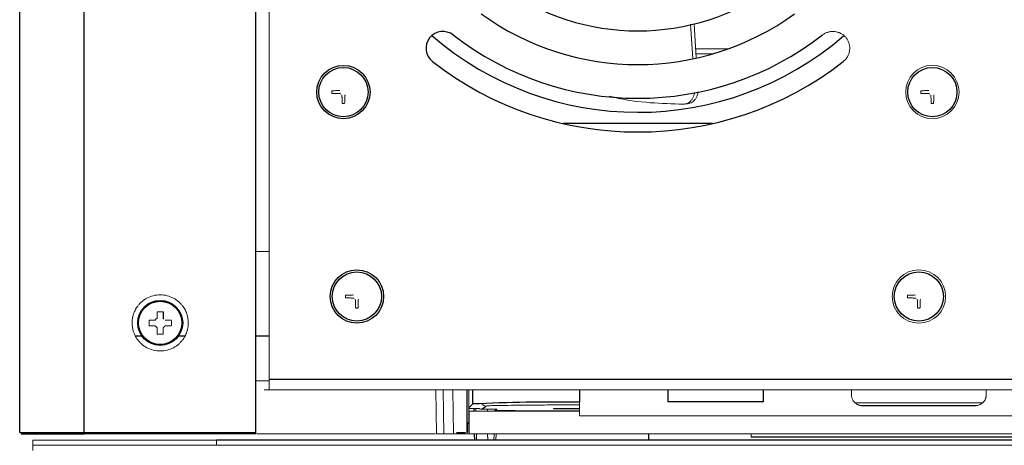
# Paper-space layout '_Back' of a CAD drawing. Header units: millimetres. Extents: x -468 to -148, y 37 to 1369.
# Tile 3 of 11: x -468 to -293, y 950 to 1026. Entities that reach past the tile are written whole.
import ezdxf

# ---------------------------------------------------------------- set-up
doc = ezdxf.new("R2010")
doc.units = ezdxf.units.MM

psp = doc.layouts.new('_Back')

# ---------------------------------------------------------------- linework, layer by layer
at = {"color": 7, "linetype": 'Continuous', "lineweight": 25}
for p, q in [((-468.3, 952.69), (-468.3, 1369.19)), ((-456.8, 952.69), (-456.8, 1369.19)), ((-426.3, 952.69), (-426.3, 1369.19)), ((-345.02, 1007.69), (-371.58, 1007.69)), ((-442.78, 974.17), (-442.78, 972.88)), ((-447.65, 969.89), (-446.57, 969.89)), ((-440.03, 969.89), (-438.95, 969.89)), ((-426.3, 969.89), (-423.9, 969.89)), ((-192.7, 962.09), (-423.9, 962.09)), ((-388.71, 960.29), (-388.71, 952.6)), ((-388.4, 957.04), (-387.7, 957.74)), ((-387.49, 956.94), (-387.48, 956.44)), ((-386.14, 956.83), (-385.3, 957.38)), ((-383.74, 956.58), (-383.38, 956.83)), ((-368.7, 958.07), (-368.7, 958.07)), ((-335.95, 958.12), (-352.95, 958.12)), ((-468.3, 952.69), (-426.3, 952.69)), ((-426.3, 952.44), (-456.79, 952.44)), ((-387.41, 952.44), (-387.39, 951.29)), ((-356.41, 952.44), (-356.41, 951.29)), ((-278.3, 951.81), (-338.13, 951.81)), ((-183.3, 951.29), (-433.3, 951.29))]:
    psp.add_line(p, q, dxfattribs=at)
at = {"color": 144, "linetype": 'Continuous', "lineweight": 18}
for p, q in [((-423.9, 960.29), (-423.9, 1342.37)), ((-348.53, 1019.29), (-348.92, 1025.36)), ((-347.92, 1019.38), (-348.28, 1025.47)), ((-342.23, 1020.99), (-348.02, 1020.99)), ((-345, 1020.09), (-347.96, 1020.09)), ((-349.9, 1011.17), (-349.66, 1011.17)), ((-445.28, 972.7), (-444.17, 972.7)), ((-442.43, 972.7), (-441.32, 972.7)), ((-444.17, 971.67), (-445.28, 971.67)), ((-441.32, 971.67), (-442.43, 971.67)), ((-424.78, 960.29), (-191.82, 960.29)), ((-394.12, 952.44), (-394.25, 960.29)), ((-392.94, 960.29), (-392.8, 952.44)), ((-391.12, 952.44), (-391.25, 960.29)), ((-388.4, 954.39), (-388.4, 960.29)), ((-368.7, 960.29), (-368.7, 955.62)), ((-352.95, 958.12), (-352.95, 960.29)), ((-352.9, 958.12), (-352.9, 960.29)), ((-336, 960.29), (-336, 958.12)), ((-335.95, 960.29), (-335.95, 958.12)), ((-320.3, 959.44), (-320.3, 960.29)), ((-296.3, 960.29), (-296.3, 959.44)), ((-388.3, 956.94), (-388.4, 957.04)), ((-386.5, 956.94), (-388.3, 956.94)), ((-387.11, 956.44), (-387.12, 956.94)), ((-383.38, 956.83), (-386.14, 956.83)), ((-385.06, 956.83), (-385.06, 956.44)), ((-383.38, 956.83), (-383.4, 956.44)), ((-368.7, 956.92), (-373.3, 956.92)), ((-373.3, 956.92), (-373.3, 956.89)), ((-373.3, 956.89), (-368.7, 956.89)), ((-319.63, 957.96), (-296.97, 957.96)), ((-318.49, 957.47), (-298.11, 957.47)), ((-298.3, 957.44), (-318.3, 957.44)), ((-388.3, 952.44), (-388.3, 956.44)), ((-388.3, 956.44), (-368.7, 956.44)), ((-383.74, 956.44), (-383.74, 956.58)), ((-368.7, 955.62), (-247.9, 955.62)), ((-388.5, 954.43), (-388.53, 953.94)), ((-388.53, 953.94), (-388.53, 952.69)), ((-388.4, 954.39), (-388.5, 954.43)), ((-222.48, 952.44), (-394.12, 952.44)), ((-387.02, 951.29), (-387.04, 952.44)), ((-385.03, 952.44), (-385.02, 951.29)), ((-383.92, 951.29), (-383.88, 952.44)), ((-383.54, 952.44), (-383.58, 951.29)), ((-338.13, 951.81), (-338.15, 952.44)), ((-278.3, 951.83), (-338.13, 951.83)), ((-338.13, 951.83), (-338.13, 951.81)), ((-465.95, 949.49), (-465.95, 951.29)), ((-443.3, 951.29), (-460.95, 951.29)), ((-155.65, 950.39), (-460.95, 950.39)), ((-433.3, 951.29), (-433.3, 950.39))]:
    psp.add_line(p, q, dxfattribs=at)
at = {"color": 8, "linetype": 'Continuous', "lineweight": 25}
for p, q in [((-387.7, 960.29), (-387.7, 957.74)), ((-368.7, 960.29), (-368.7, 958.07)), ((-390.6, 952.69), (-389, 952.69))]:
    psp.add_line(p, q, dxfattribs=at)
at = {"color": 7, "linetype": 'Continuous', "lineweight": 25}
for centre, radius in [((-410.7, 1013.29), 4.75), ((-410.7, 1013.29), 4.38), ((-305.9, 1013.29), 4.38), ((-408.3, 976.89), 4.75), ((-408.3, 976.89), 4.38), ((-308.3, 976.89), 4.38), ((-443.3, 972.19), 4), ((-443.3, 972.19), 3.85)]:
    psp.add_circle(centre, radius, dxfattribs=at)
at = {"color": 144, "linetype": 'Continuous', "lineweight": 18}
for centre in [(-305.9, 1013.29), (-308.3, 976.89)]:
    psp.add_circle(centre, 4.75, dxfattribs=at)
at = {"color": 7, "linetype": 'Continuous', "lineweight": 25}
for centre, radius, start, end in [((-358.3, 1065.69), 41.5, 234.0504, 305.9496), ((-358.3, 1065.69), 47.5, 234.0504, 305.9496), ((-392.99, 1021.09), 3, 52.1169, 232.1169), ((-358.3, 1065.69), 56, 229.1035, 310.8162), ((-358.3, 1065.69), 53.5, 232.1169, 307.8831), ((-358.3, 1065.69), 59.5, 232.1169, 307.8831), ((-372.9, 648.83), 309.27, 89.2225, 92.7429)]:
    psp.add_arc(centre, radius, start, end, dxfattribs=at)
at = {"color": 144, "linetype": 'Continuous', "lineweight": 18}
psp.add_arc((-385.3, 958.38), 1, 221.4823, 269.9855, dxfattribs=at)
for points, knots in [([(-321.76, 1018.72), (-321.72, 1018.76), (-321.64, 1018.83), (-321.52, 1018.94), (-321.41, 1019.05), (-321.3, 1019.17), (-321.2, 1019.3), (-321.11, 1019.43), (-320.94, 1019.7), (-320.75, 1020.12), (-320.61, 1020.72), (-320.59, 1021.33), (-320.7, 1021.92), (-320.92, 1022.47), (-321.22, 1022.95), (-321.61, 1023.36), (-322.09, 1023.7), (-322.63, 1023.95), (-323.23, 1024.09), (-323.85, 1024.11), (-324.34, 1024.01), (-324.72, 1023.88), (-324.97, 1023.77), (-325.22, 1023.63), (-325.37, 1023.52), (-325.45, 1023.46)], [0, 0, 0, 0, 0.0172805, 0.0344378, 0.0515217, 0.0685826, 0.0856711, 0.1028375, 0.1201314, 0.1850816, 0.2500887, 0.315039, 0.3800461, 0.4400021, 0.5000143, 0.5599703, 0.6199826, 0.6849328, 0.7499399, 0.8148901, 0.8798973, 0.9100477, 0.9399348, 0.9698288, 1, 1, 1, 1]), ([(-412.74, 1013.05), (-412.74, 1013.09), (-412.75, 1013.17), (-412.75, 1013.29), (-412.75, 1013.4), (-412.74, 1013.48), (-412.74, 1013.52)], [0, 0, 0, 0, 0.250359, 0.5, 0.749641, 1, 1, 1, 1]), ([(-412.74, 1013.52), (-412.66, 1013.52), (-412.51, 1013.53), (-412.26, 1013.54), (-411.98, 1013.55), (-411.67, 1013.55), (-411.45, 1013.55), (-411.33, 1013.56)], [0, 0, 0, 0, 0.162003, 0.342984, 0.542965, 0.761966, 1, 1, 1, 1]), ([(-411.33, 1013.02), (-411.42, 1013.02), (-411.58, 1013.02), (-411.81, 1013.02), (-412.02, 1013.03), (-412.22, 1013.03), (-412.41, 1013.04), (-412.58, 1013.04), (-412.69, 1013.05), (-412.74, 1013.05)], [0, 0, 0, 0, 0.1719705, 0.3342265, 0.4867731, 0.6296162, 0.7627626, 0.8862206, 1, 1, 1, 1]), ([(-411.23, 1012.92), (-411.23, 1012.93), (-411.23, 1012.94), (-411.24, 1012.97), (-411.26, 1012.99), (-411.29, 1013.01), (-411.32, 1013.02), (-411.33, 1013.02)], [0, 0, 0, 0, 0.168911, 0.331647, 0.500562, 0.750796, 1, 1, 1, 1]), ([(-410.92, 1011.25), (-410.92, 1011.31), (-410.93, 1011.45), (-410.94, 1011.71), (-410.94, 1011.96), (-410.94, 1012.21), (-410.95, 1012.37), (-410.95, 1012.5), (-410.95, 1012.58), (-410.95, 1012.63), (-410.95, 1012.66), (-410.96, 1012.68), (-410.96, 1012.7), (-410.98, 1012.71), (-410.99, 1012.73), (-411.01, 1012.74), (-411.03, 1012.74), (-411.04, 1012.74), (-411.05, 1012.74)], [0, 0, 0, 0, 0.122606, 0.289372, 0.500316, 0.618594, 0.750566, 0.81157, 0.875741, 0.897882, 0.907028, 0.922534, 0.938115, 0.95135, 0.961655, 0.969196, 0.985196, 1, 1, 1, 1]), ([(-410.35, 1012.74), (-410.36, 1012.74), (-410.37, 1012.74), (-410.4, 1012.73), (-410.42, 1012.72), (-410.43, 1012.7), (-410.45, 1012.68), (-410.45, 1012.66), (-410.45, 1012.63), (-410.45, 1012.58), (-410.45, 1012.5), (-410.45, 1012.37), (-410.46, 1012.2), (-410.46, 1011.99), (-410.46, 1011.79), (-410.47, 1011.59), (-410.47, 1011.41), (-410.48, 1011.3), (-410.48, 1011.25)], [0, 0, 0, 0, 0.015731, 0.031683, 0.04478, 0.063341, 0.077298, 0.093612, 0.102417, 0.125409, 0.186954, 0.250475, 0.382287, 0.500497, 0.658935, 0.777132, 0.892734, 1, 1, 1, 1]), ([(-350.23, 1011.13), (-350.09, 1011.14), (-349.8, 1011.16), (-349.39, 1011.33), (-349.01, 1011.59), (-348.69, 1011.94), (-348.44, 1012.36), (-348.28, 1012.79), (-348.23, 1013.08), (-348.22, 1013.2)], [0, 0, 0, 0, 0.148035, 0.298416, 0.44871, 0.59643, 0.744412, 0.894636, 1, 1, 1, 1]), ([(-349.66, 1011.17), (-349.38, 1011.21), (-348.95, 1011.27), (-348.46, 1011.61), (-348.13, 1011.95), (-347.87, 1012.38), (-347.68, 1012.86), (-347.63, 1013.2), (-347.61, 1013.36)], [0, 0, 0, 0, 0.2782572, 0.4219849, 0.5642936, 0.7155703, 0.8675623, 1, 1, 1, 1]), ([(-307.94, 1013.05), (-307.94, 1013.09), (-307.95, 1013.17), (-307.95, 1013.29), (-307.95, 1013.4), (-307.94, 1013.48), (-307.94, 1013.52)], [0, 0, 0, 0, 0.250359, 0.5, 0.749641, 1, 1, 1, 1]), ([(-307.94, 1013.52), (-307.86, 1013.52), (-307.71, 1013.53), (-307.46, 1013.54), (-307.18, 1013.55), (-306.87, 1013.55), (-306.65, 1013.55), (-306.53, 1013.56)], [0, 0, 0, 0, 0.162003, 0.342984, 0.542965, 0.761966, 1, 1, 1, 1]), ([(-306.53, 1013.02), (-306.62, 1013.02), (-306.78, 1013.02), (-307.01, 1013.02), (-307.22, 1013.03), (-307.42, 1013.03), (-307.61, 1013.04), (-307.78, 1013.04), (-307.89, 1013.05), (-307.94, 1013.05)], [0, 0, 0, 0, 0.171971, 0.334226, 0.486773, 0.629616, 0.762763, 0.886221, 1, 1, 1, 1]), ([(-306.43, 1012.92), (-306.43, 1012.93), (-306.43, 1012.94), (-306.44, 1012.97), (-306.46, 1012.99), (-306.49, 1013.01), (-306.52, 1013.02), (-306.53, 1013.02)], [0, 0, 0, 0, 0.168911, 0.331647, 0.500562, 0.750796, 1, 1, 1, 1]), ([(-306.12, 1011.25), (-306.12, 1011.31), (-306.13, 1011.45), (-306.14, 1011.71), (-306.14, 1011.96), (-306.14, 1012.21), (-306.15, 1012.37), (-306.15, 1012.5), (-306.15, 1012.58), (-306.15, 1012.63), (-306.15, 1012.66), (-306.16, 1012.68), (-306.16, 1012.7), (-306.18, 1012.71), (-306.19, 1012.73), (-306.21, 1012.74), (-306.23, 1012.74), (-306.24, 1012.74), (-306.25, 1012.74)], [0, 0, 0, 0, 0.122606, 0.289372, 0.500316, 0.618594, 0.750566, 0.81157, 0.875741, 0.897882, 0.907028, 0.922534, 0.938115, 0.95135, 0.961655, 0.969196, 0.985196, 1, 1, 1, 1]), ([(-305.55, 1012.74), (-305.56, 1012.74), (-305.57, 1012.74), (-305.6, 1012.73), (-305.62, 1012.72), (-305.63, 1012.7), (-305.65, 1012.68), (-305.65, 1012.66), (-305.65, 1012.63), (-305.65, 1012.58), (-305.65, 1012.5), (-305.65, 1012.37), (-305.66, 1012.2), (-305.66, 1011.99), (-305.66, 1011.79), (-305.67, 1011.59), (-305.67, 1011.41), (-305.68, 1011.3), (-305.68, 1011.25)], [0, 0, 0, 0, 0.015731, 0.031683, 0.04478, 0.063341, 0.077298, 0.093612, 0.102417, 0.125409, 0.186954, 0.250475, 0.382287, 0.500497, 0.658935, 0.777132, 0.892734, 1, 1, 1, 1]), ([(-410.48, 1011.25), (-410.52, 1011.24), (-410.59, 1011.24), (-410.7, 1011.24), (-410.81, 1011.24), (-410.88, 1011.24), (-410.92, 1011.25)], [0, 0, 0, 0, 0.2504483, 0.5, 0.7495517, 1, 1, 1, 1]), ([(-363.37, 1012.58), (-363.09, 1012.51), (-360.68, 1011.86), (-356.22, 1011.32), (-352.18, 1011.19), (-350.23, 1011.13)], [0, 0, 0, 0, 0.063962, 0.548693, 1, 1, 1, 1]), ([(-305.68, 1011.25), (-305.72, 1011.24), (-305.79, 1011.24), (-305.9, 1011.24), (-306.01, 1011.24), (-306.08, 1011.24), (-306.12, 1011.25)], [0, 0, 0, 0, 0.250448, 0.5, 0.749552, 1, 1, 1, 1]), ([(-423.9, 984.89), (-423.92, 984.89), (-424.02, 984.89), (-424.25, 984.89), (-424.69, 984.89), (-425.3, 984.89), (-425.9, 984.89), (-426.2, 984.89), (-426.3, 984.89)], [0, 0, 0, 0, 0.03341, 0.180938, 0.32867, 0.600003, 0.871337, 1, 1, 1, 1]), ([(-448.3, 972.19), (-448.3, 972.25), (-448.3, 972.39), (-448.28, 972.59), (-448.26, 972.79), (-448.24, 972.99), (-448.2, 973.19), (-448.15, 973.39), (-448.04, 973.81), (-447.8, 974.43), (-447.39, 975.1), (-446.97, 975.59), (-446.45, 976.1), (-445.65, 976.65), (-444.53, 977.08), (-443.3, 977.24), (-442.07, 977.08), (-440.95, 976.65), (-440.15, 976.1), (-439.63, 975.59), (-439.21, 975.1), (-438.8, 974.44), (-438.54, 973.76), (-438.41, 973.24), (-438.35, 972.89), (-438.31, 972.54), (-438.3, 972.3), (-438.3, 972.19)], [0, 0, 0, 0, 0.012962, 0.025873, 0.038754, 0.051626, 0.064511, 0.07743, 0.090404, 0.147616, 0.204877, 0.238274, 0.271709, 0.344118, 0.420875, 0.500006, 0.579138, 0.655894, 0.728304, 0.761705, 0.795135, 0.852358, 0.909608, 0.932256, 0.954794, 0.977337, 1, 1, 1, 1]), ([(-410.34, 976.65), (-410.34, 976.69), (-410.35, 976.77), (-410.35, 976.89), (-410.35, 977), (-410.34, 977.08), (-410.34, 977.12)], [0, 0, 0, 0, 0.250359, 0.5, 0.749641, 1, 1, 1, 1]), ([(-410.34, 977.12), (-410.26, 977.12), (-410.11, 977.13), (-409.86, 977.14), (-409.58, 977.15), (-409.27, 977.15), (-409.05, 977.15), (-408.93, 977.16)], [0, 0, 0, 0, 0.162003, 0.342984, 0.542965, 0.761966, 1, 1, 1, 1]), ([(-408.93, 976.62), (-409.02, 976.62), (-409.18, 976.62), (-409.41, 976.62), (-409.62, 976.63), (-409.82, 976.63), (-410.01, 976.64), (-410.18, 976.64), (-410.29, 976.65), (-410.34, 976.65)], [0, 0, 0, 0, 0.171971, 0.334226, 0.486773, 0.629616, 0.762763, 0.886221, 1, 1, 1, 1]), ([(-408.83, 976.52), (-408.83, 976.53), (-408.83, 976.54), (-408.84, 976.57), (-408.86, 976.59), (-408.89, 976.61), (-408.92, 976.62), (-408.93, 976.62)], [0, 0, 0, 0, 0.168911, 0.331647, 0.500562, 0.750796, 1, 1, 1, 1]), ([(-408.52, 974.85), (-408.52, 974.91), (-408.53, 975.05), (-408.54, 975.31), (-408.54, 975.56), (-408.54, 975.81), (-408.55, 975.97), (-408.55, 976.1), (-408.55, 976.18), (-408.55, 976.23), (-408.55, 976.26), (-408.56, 976.28), (-408.56, 976.3), (-408.58, 976.31), (-408.59, 976.33), (-408.61, 976.34), (-408.63, 976.34), (-408.64, 976.34), (-408.65, 976.34)], [0, 0, 0, 0, 0.122606, 0.289372, 0.500316, 0.618594, 0.750566, 0.81157, 0.875741, 0.897882, 0.907028, 0.922534, 0.938115, 0.95135, 0.961655, 0.969196, 0.985196, 1, 1, 1, 1]), ([(-407.95, 976.34), (-407.96, 976.34), (-407.97, 976.34), (-408, 976.33), (-408.02, 976.32), (-408.03, 976.3), (-408.05, 976.28), (-408.05, 976.26), (-408.05, 976.23), (-408.05, 976.18), (-408.05, 976.1), (-408.05, 975.97), (-408.06, 975.8), (-408.06, 975.59), (-408.06, 975.39), (-408.07, 975.19), (-408.07, 975.01), (-408.08, 974.9), (-408.08, 974.85)], [0, 0, 0, 0, 0.015731, 0.031683, 0.04478, 0.063341, 0.077298, 0.093612, 0.102417, 0.125409, 0.186954, 0.250475, 0.382287, 0.500497, 0.658935, 0.777132, 0.892734, 1, 1, 1, 1]), ([(-310.34, 976.65), (-310.34, 976.69), (-310.35, 976.77), (-310.35, 976.89), (-310.35, 977), (-310.34, 977.08), (-310.34, 977.12)], [0, 0, 0, 0, 0.250359, 0.5, 0.749641, 1, 1, 1, 1]), ([(-310.34, 977.12), (-310.26, 977.12), (-310.11, 977.13), (-309.86, 977.14), (-309.58, 977.15), (-309.27, 977.15), (-309.05, 977.15), (-308.93, 977.16)], [0, 0, 0, 0, 0.162003, 0.342984, 0.542965, 0.761966, 1, 1, 1, 1]), ([(-308.93, 976.62), (-309.02, 976.62), (-309.18, 976.62), (-309.41, 976.62), (-309.62, 976.63), (-309.82, 976.63), (-310.01, 976.64), (-310.18, 976.64), (-310.29, 976.65), (-310.34, 976.65)], [0, 0, 0, 0, 0.171971, 0.334226, 0.486773, 0.629616, 0.762763, 0.886221, 1, 1, 1, 1]), ([(-308.83, 976.52), (-308.83, 976.53), (-308.83, 976.54), (-308.84, 976.57), (-308.86, 976.59), (-308.89, 976.61), (-308.92, 976.62), (-308.93, 976.62)], [0, 0, 0, 0, 0.168911, 0.331647, 0.500562, 0.750796, 1, 1, 1, 1]), ([(-308.52, 974.85), (-308.52, 974.91), (-308.53, 975.05), (-308.54, 975.31), (-308.54, 975.56), (-308.54, 975.81), (-308.55, 975.97), (-308.55, 976.1), (-308.55, 976.18), (-308.55, 976.23), (-308.55, 976.26), (-308.56, 976.28), (-308.56, 976.3), (-308.58, 976.31), (-308.59, 976.33), (-308.61, 976.34), (-308.63, 976.34), (-308.64, 976.34), (-308.65, 976.34)], [0, 0, 0, 0, 0.122606, 0.289372, 0.500316, 0.618594, 0.750566, 0.81157, 0.875741, 0.897882, 0.907028, 0.922534, 0.938115, 0.95135, 0.961655, 0.969196, 0.985196, 1, 1, 1, 1]), ([(-307.95, 976.34), (-307.96, 976.34), (-307.97, 976.34), (-308, 976.33), (-308.02, 976.32), (-308.03, 976.3), (-308.05, 976.28), (-308.05, 976.26), (-308.05, 976.23), (-308.05, 976.18), (-308.05, 976.1), (-308.05, 975.97), (-308.06, 975.8), (-308.06, 975.59), (-308.06, 975.39), (-308.07, 975.19), (-308.07, 975.01), (-308.08, 974.9), (-308.08, 974.85)], [0, 0, 0, 0, 0.0157314, 0.0316829, 0.0447801, 0.0633411, 0.0772984, 0.0936122, 0.102417, 0.1254086, 0.186954, 0.2504753, 0.3822869, 0.5004968, 0.6589345, 0.7771315, 0.8927341, 1, 1, 1, 1]), ([(-443.81, 974.17), (-443.73, 974.17), (-443.56, 974.18), (-443.3, 974.18), (-443.04, 974.18), (-442.87, 974.17), (-442.78, 974.17)], [0, 0, 0, 0, 0.250074, 0.5, 0.749926, 1, 1, 1, 1]), ([(-443.81, 973.05), (-443.81, 973.13), (-443.81, 973.29), (-443.81, 973.51), (-443.81, 973.74), (-443.81, 973.96), (-443.81, 974.1), (-443.81, 974.17)], [0, 0, 0, 0, 0.205127, 0.407689, 0.607687, 0.805124, 1, 1, 1, 1]), ([(-408.08, 974.85), (-408.12, 974.84), (-408.19, 974.84), (-408.3, 974.84), (-408.41, 974.84), (-408.48, 974.84), (-408.52, 974.85)], [0, 0, 0, 0, 0.250448, 0.5, 0.749552, 1, 1, 1, 1]), ([(-308.08, 974.85), (-308.12, 974.84), (-308.19, 974.84), (-308.3, 974.84), (-308.41, 974.84), (-308.48, 974.84), (-308.52, 974.85)], [0, 0, 0, 0, 0.250448, 0.5, 0.749552, 1, 1, 1, 1]), ([(-445.28, 971.67), (-445.29, 971.76), (-445.29, 971.93), (-445.29, 972.19), (-445.29, 972.44), (-445.29, 972.62), (-445.28, 972.7)], [0, 0, 0, 0, 0.250005, 0.5, 0.749995, 1, 1, 1, 1]), ([(-444.17, 972.7), (-444.15, 972.73), (-444.11, 972.79), (-444.05, 972.87), (-443.98, 972.94), (-443.9, 973), (-443.84, 973.04), (-443.81, 973.05)], [0, 0, 0, 0, 0.202494, 0.401733, 0.599714, 0.798468, 1, 1, 1, 1]), ([(-441.32, 972.7), (-441.31, 972.62), (-441.31, 972.44), (-441.31, 972.19), (-441.31, 971.93), (-441.31, 971.76), (-441.32, 971.67)], [0, 0, 0, 0, 0.250005, 0.5, 0.749995, 1, 1, 1, 1]), ([(-438.3, 972.19), (-438.3, 972.12), (-438.3, 971.98), (-438.31, 971.78), (-438.34, 971.58), (-438.36, 971.38), (-438.4, 971.18), (-438.45, 970.98), (-438.56, 970.56), (-438.8, 969.94), (-439.21, 969.28), (-439.63, 968.78), (-440.15, 968.27), (-440.95, 967.72), (-442.07, 967.29), (-443.3, 967.13), (-444.53, 967.29), (-445.65, 967.72), (-446.45, 968.27), (-446.97, 968.78), (-447.39, 969.28), (-447.8, 969.94), (-448.06, 970.61), (-448.19, 971.13), (-448.25, 971.48), (-448.29, 971.83), (-448.3, 972.07), (-448.3, 972.19)], [0, 0, 0, 0, 0.012962, 0.025873, 0.038754, 0.051626, 0.064511, 0.07743, 0.090404, 0.147616, 0.204877, 0.238274, 0.271709, 0.344118, 0.420875, 0.500006, 0.579138, 0.655894, 0.728304, 0.761705, 0.795135, 0.852358, 0.909608, 0.932256, 0.954794, 0.977337, 1, 1, 1, 1]), ([(-443.81, 971.32), (-443.84, 971.34), (-443.9, 971.37), (-443.98, 971.44), (-444.05, 971.51), (-444.11, 971.59), (-444.15, 971.64), (-444.17, 971.67)], [0, 0, 0, 0, 0.201532, 0.400286, 0.598267, 0.797506, 1, 1, 1, 1]), ([(-443.81, 970.2), (-443.81, 970.27), (-443.81, 970.42), (-443.81, 970.63), (-443.81, 970.86), (-443.81, 971.09), (-443.81, 971.24), (-443.81, 971.32)], [0, 0, 0, 0, 0.194876, 0.392313, 0.592311, 0.794873, 1, 1, 1, 1]), ([(-442.43, 971.67), (-442.45, 971.64), (-442.49, 971.59), (-442.55, 971.51), (-442.62, 971.44), (-442.7, 971.37), (-442.76, 971.34), (-442.78, 971.32)], [0, 0, 0, 0, 0.202494, 0.401733, 0.599714, 0.798468, 1, 1, 1, 1]), ([(-442.78, 971.32), (-442.78, 971.24), (-442.78, 971.09), (-442.78, 970.86), (-442.78, 970.63), (-442.78, 970.42), (-442.78, 970.27), (-442.78, 970.2)], [0, 0, 0, 0, 0.205127, 0.4076889, 0.6076874, 0.805124, 1, 1, 1, 1]), ([(-442.78, 970.2), (-442.87, 970.2), (-443.04, 970.19), (-443.3, 970.19), (-443.56, 970.19), (-443.73, 970.2), (-443.81, 970.2)], [0, 0, 0, 0, 0.250074, 0.5, 0.749926, 1, 1, 1, 1]), ([(-426.3, 961.89), (-426.21, 961.89), (-425.91, 961.89), (-425.3, 961.89), (-424.66, 961.89), (-424.19, 961.89), (-424, 961.89), (-423.9, 961.89)], [0, 0, 0, 0, 0.1132128, 0.4036637, 0.6941145, 0.8519536, 1, 1, 1, 1]), ([(-318.3, 957.44), (-318.34, 957.44), (-318.43, 957.44), (-318.55, 957.45), (-318.67, 957.47), (-318.8, 957.5), (-318.92, 957.53), (-319.12, 957.61), (-319.41, 957.75), (-319.72, 958.01), (-319.98, 958.33), (-320.15, 958.65), (-320.24, 958.94), (-320.29, 959.18), (-320.3, 959.35), (-320.3, 959.44)], [0, 0, 0, 0, 0.0402761, 0.0802426, 0.1200582, 0.159883, 0.1998773, 0.2401994, 0.3700431, 0.5000574, 0.6299012, 0.7599156, 0.8401208, 0.919721, 1, 1, 1, 1]), ([(-296.3, 959.44), (-296.3, 959.39), (-296.3, 959.31), (-296.31, 959.18), (-296.33, 959.06), (-296.36, 958.94), (-296.4, 958.82), (-296.47, 958.61), (-296.62, 958.33), (-296.88, 958.01), (-297.19, 957.75), (-297.51, 957.59), (-297.8, 957.49), (-298.05, 957.45), (-298.22, 957.44), (-298.3, 957.44)], [0, 0, 0, 0, 0.0402761, 0.0802426, 0.1200582, 0.159883, 0.1998773, 0.2401994, 0.3700431, 0.5000574, 0.6299012, 0.7599156, 0.8401208, 0.919721, 1, 1, 1, 1]), ([(-386.58, 956.94), (-386.55, 956.93), (-386.43, 956.84), (-386.27, 956.83), (-386.14, 956.83)], [0, 0, 0, 0, 0.186399, 1, 1, 1, 1]), ([(-385.3, 957.38), (-385.23, 957.4), (-385.08, 957.42), (-384.1, 957.46), (-382.51, 957.49), (-380.3, 957.52), (-377.6, 957.55), (-374.58, 957.57), (-371.57, 957.58), (-369.59, 957.58), (-368.7, 957.58)], [0, 0, 0, 0, 0.118532, 0.243999, 0.374555, 0.507813, 0.641069, 0.77162, 0.89708, 1, 1, 1, 1]), ([(-368.7, 956.51), (-369.11, 956.51), (-374.18, 956.53), (-379.04, 956.55), (-383.51, 956.58)], [0, 0, 0, 0, 0.080158, 1, 1, 1, 1]), ([(-394.29, 952.44), (-399.19, 952.44), (-409.89, 952.44), (-420.41, 952.44), (-426.12, 952.44)], [0, 0, 0, 0, 0.457013, 1, 1, 1, 1]), ([(-460.95, 951.29), (-461.03, 951.29), (-461.19, 951.29), (-461.42, 951.29), (-461.66, 951.29), (-461.89, 951.29), (-462.12, 951.29), (-462.34, 951.29), (-462.57, 951.29), (-462.87, 951.29), (-463.25, 951.29), (-463.69, 951.29), (-464.11, 951.29), (-464.62, 951.29), (-465.05, 951.29), (-465.4, 951.29), (-465.6, 951.29), (-465.76, 951.29), (-465.87, 951.29), (-465.94, 951.29), (-465.95, 951.29), (-465.95, 951.29)], [0, 0, 0, 0, 0.03024, 0.060281, 0.090188, 0.120031, 0.149875, 0.179789, 0.20984, 0.240094, 0.304385, 0.368744, 0.434403, 0.50013, 0.631342, 0.695633, 0.759991, 0.821708, 0.883493, 0.94173, 1, 1, 1, 1]), ([(-460.95, 950.39), (-461.03, 950.39), (-461.19, 950.39), (-461.42, 950.39), (-461.66, 950.39), (-461.89, 950.39), (-462.12, 950.39), (-462.34, 950.39), (-462.57, 950.39), (-462.87, 950.39), (-463.25, 950.39), (-463.69, 950.39), (-464.11, 950.39), (-464.62, 950.39), (-465.05, 950.39), (-465.4, 950.39), (-465.6, 950.39), (-465.76, 950.39), (-465.87, 950.39), (-465.94, 950.39), (-465.95, 950.39), (-465.95, 950.39)], [0, 0, 0, 0, 0.03024, 0.060281, 0.090188, 0.120031, 0.149875, 0.179789, 0.20984, 0.240094, 0.304385, 0.368744, 0.434403, 0.50013, 0.631342, 0.695633, 0.759991, 0.821708, 0.883493, 0.94173, 1, 1, 1, 1]), ([(-438.3, 951.29), (-438.3, 951.29), (-438.3, 951.29), (-438.32, 951.29), (-438.35, 951.29), (-438.39, 951.29), (-438.44, 951.29), (-438.5, 951.29), (-438.57, 951.29), (-438.68, 951.29), (-438.85, 951.29), (-439.11, 951.29), (-439.41, 951.29), (-439.87, 951.29), (-440.41, 951.29), (-441, 951.29), (-441.45, 951.29), (-441.92, 951.29), (-442.38, 951.29), (-442.84, 951.29), (-443.15, 951.29), (-443.3, 951.29)], [0, 0, 0, 0, 0.03024, 0.060281, 0.090188, 0.120031, 0.149875, 0.179789, 0.20984, 0.240094, 0.304385, 0.368744, 0.434403, 0.50013, 0.631342, 0.695633, 0.759991, 0.821708, 0.883493, 0.94173, 1, 1, 1, 1]), ([(-433.3, 951.29), (-433.38, 951.29), (-433.54, 951.29), (-433.77, 951.29), (-434.01, 951.29), (-434.24, 951.29), (-434.47, 951.29), (-434.69, 951.29), (-434.92, 951.29), (-435.22, 951.29), (-435.6, 951.29), (-436.04, 951.29), (-436.46, 951.29), (-436.97, 951.29), (-437.4, 951.29), (-437.75, 951.29), (-437.95, 951.29), (-438.11, 951.29), (-438.22, 951.29), (-438.29, 951.29), (-438.3, 951.29), (-438.3, 951.29)], [0, 0, 0, 0, 0.03024, 0.060281, 0.090188, 0.120031, 0.149875, 0.179789, 0.20984, 0.240094, 0.304385, 0.368744, 0.434403, 0.50013, 0.631342, 0.695633, 0.759991, 0.821708, 0.883493, 0.94173, 1, 1, 1, 1])]:
    psp.add_open_spline(points, degree=3, knots=knots, dxfattribs=at)
at = {"color": 7, "linetype": 'Continuous', "lineweight": 25}
for points, knots in [([(-468.05, 952.44), (-468.05, 952.44), (-467.76, 952.44), (-466.63, 952.44), (-465.79, 952.44), (-463.71, 952.44), (-462.46, 952.44), (-459.74, 952.44), (-458.27, 952.44), (-456.79, 952.44)], [0, 0, 0, 0, 0.25, 0.25, 0.5, 0.5, 0.75, 0.75, 1, 1, 1, 1]), ([(-456.8, 952.69), (-456.8, 952.67), (-456.8, 952.63), (-456.8, 952.58), (-456.8, 952.53), (-456.8, 952.48), (-456.8, 952.44), (-456.79, 952.44), (-456.79, 952.44)], [0, 0, 0, 0, 0.1297866, 0.2743484, 0.4336703, 0.607734, 0.7965184, 1, 1, 1, 1]), ([(-426.3, 952.44), (-426.3, 952.44), (-426.3, 952.44), (-426.3, 952.45), (-426.3, 952.47), (-426.3, 952.5), (-426.3, 952.53), (-426.3, 952.56), (-426.3, 952.59), (-426.3, 952.62), (-426.3, 952.66), (-426.3, 952.68), (-426.3, 952.69)], [0, 0, 0, 0, 0.12461, 0.243751, 0.357423, 0.465625, 0.568357, 0.66562, 0.757414, 0.84374, 0.924601, 1, 1, 1, 1])]:
    psp.add_open_spline(points, degree=3, knots=knots, dxfattribs=at)

doc.saveas('drawing.dxf')
